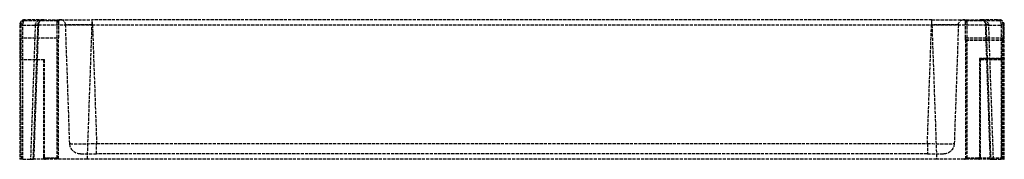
# Model space of a CAD drawing. Header units: millimetres. Extents: x -458 to 0, y 0 to 65.
import ezdxf

# ---------------------------------------------------------------- set-up
doc = ezdxf.new("R2010")
doc.units = ezdxf.units.MM
doc.header["$LTSCALE"] = 10
doc.linetypes.add('ALLCAD_Strich', pattern=[0.2, 0.15, -0.05])
doc.layers.add('BESCH_KONT_sich_schn_seit_2d', color=160, linetype='Continuous')

msp = doc.modelspace()

# ---------------------------------------------------------------- linework, layer by layer
at = {"layer": 'BESCH_KONT_sich_schn_seit_2d', "linetype": 'ALLCAD_Strich', "extrusion": (-1.09476e-47, 1, -2.22045e-16)}
for p, q in [((-455.5, 65), (-454.77, 65)), ((-455.5, 64.5), (-455.5, 65)), ((-440.41, 64.5), (-455.5, 64.5)), ((-446.82, 65), (-454.77, 65)), ((-446.82, 65), (-424.33, 65)), ((-440.41, 64.5), (-440.41, 65)), ((-33.67, 65), (-424.33, 65)), ((-424.33, 62.59), (-424.33, 65)), ((-424.15, 62.59), (-424.15, 65)), ((-33.85, 65), (-33.85, 62.59)), ((-33.67, 65), (-11.18, 65)), ((-33.67, 62.59), (-33.67, 65)), ((-17.59, 65), (-17.59, 64.5)), ((-2.5, 64.5), (-17.59, 64.5)), ((-3.23, 65), (-11.18, 65)), ((-3.23, 65), (-2.5, 65)), ((-2.5, 65), (-2.5, 64.5)), ((-456.54, 62.5), (-458, 62.5)), ((-458, 62.5), (-458, 0)), ((-457.84, 62.5), (-457.84, 56.5)), ((-457.5, 62.5), (-457.5, 46.5)), ((-456.54, 62.5), (-450.78, 62.5)), ((-456.54, 0), (-456.54, 62.5)), ((-450.78, 62.5), (-452.97, 0)), ((-451.66, 0), (-449.48, 62.5)), ((-449.31, 62.59), (-451.5, 0)), ((-449.48, 62.5), (-450.78, 62.5)), ((-440.5, 0.5), (-440.5, 63.99)), ((-440.5, 63.99), (-440, 63.99)), ((-440, 63.99), (-440, 56.5)), ((-434.72, 7.33), (-436.65, 62.59)), ((-426.52, 0), (-424.33, 62.59)), ((-424.33, 62.59), (-33.67, 62.59)), ((-424.15, 62.59), (-422.22, 7.33)), ((-35.78, 7.33), (-33.85, 62.59)), ((-33.67, 62.59), (-31.48, 0)), ((-21.35, 62.59), (-23.28, 7.33)), ((-18, 56.5), (-18, 63.99)), ((-18, 63.99), (-17.5, 63.99)), ((-17.5, 63.99), (-17.5, 0.5)), ((-6.5, 0), (-8.69, 62.59)), ((-7.22, 62.5), (-8.52, 62.5)), ((-8.52, 62.5), (-6.34, 0)), ((-5.03, 0), (-7.22, 62.5)), ((-7.22, 62.5), (-1.46, 62.5)), ((-1.46, 62.5), (-1.46, 0)), ((0, 62.5), (-1.46, 62.5)), ((-0.5, 56.5), (-0.5, 62.5)), ((-0.16, 57), (-0.16, 62.5)), ((0, 0), (0, 62.5)), ((-458, 56.5), (-440, 56.5)), ((-457.22, 0), (-457.61, 56.5)), ((-440, 0), (-440, 56.5)), ((-18, 56.5), (-0.5, 56.5)), ((-18, 55.53), (-18, 56.5)), ((-0.5, 55.53), (-18, 55.53)), ((-18, 55.53), (-18, 0)), ((-18, 55.51), (-0.5, 55.51)), ((-1.04, 55.53), (-1.43, 0)), ((-0.94, 0), (-0.56, 55.54)), ((-0.54, 55.54), (-0.93, 0)), ((-0.5, 56.5), (-0.5, 55.53)), ((-0.5, 0), (-0.5, 55.53)), ((-0.17, 57), (-0.16, 57)), ((-0.16, 57), (0, 57)), ((-458, 46.5), (-446.5, 46.5)), ((-447, 46.5), (-447, 1)), ((-446.5, 0.99), (-446.5, 46.5)), ((-11.5, 47), (-0.5, 47)), ((-11, 46.5), (-11.5, 47)), ((-11.5, 46.99), (-11.5, 47)), ((-0.5, 46.99), (-11.5, 46.99)), ((-11.5, 46.99), (-11.5, 0.99)), ((-11, 46.5), (-0.5, 46.5)), ((-11, 1), (-11, 46.5)), ((0, 47), (-0.5, 47)), ((-422.22, 7.33), (-35.78, 7.33)), ((-422.22, 2.5), (-422.22, 7.33)), ((-35.78, 7.33), (-35.78, 2.5)), ((-456.54, 0), (-458, 0)), ((-456.54, 0), (-452.97, 0)), ((-452.97, 0), (-451.5, 0)), ((-426.52, 0), (-451.5, 0)), ((-447, 1), (-446.5, 1)), ((-446, 0.5), (-440.5, 0.5)), ((-446, 0.49), (-446, 0.5)), ((-446, 0.49), (-446, 0)), ((-440, 0.49), (-446, 0.49)), ((-440.5, 0), (-440.5, 0.5)), ((-440, 0.5), (-440.5, 0.5)), ((-429.72, 2.5), (-422.22, 2.5)), ((-31.48, 0), (-426.52, 0)), ((-35.78, 2.5), (-422.22, 2.5)), ((-35.78, 2.5), (-28.28, 2.5)), ((-6.5, 0), (-31.48, 0)), ((-17.5, 0.5), (-18, 0.5)), ((-12, 0.49), (-18, 0.49)), ((-17.5, 0), (-17.5, 0.5)), ((-17.5, 0.5), (-12, 0.5)), ((-0.5, 0.5), (-12, 0.5)), ((-12, 0.49), (-12, 0.5)), ((-12, 0.49), (-0.5, 0.49)), ((-12, 0), (-12, 0.49)), ((-11, 1), (-11.5, 1)), ((-6.5, 0), (-5.03, 0)), ((-5.03, 0), (-1.46, 0)), ((0, 0), (-1.46, 0)), ((0, 0), (-0.5, 0.5)), ((0, 0.01), (0, 0.01)), ((0, 0.01), (0, 0.01)), ((0, 0.01), (0, 0.01)), ((0, 0), (0, 0.01)), ((0, 0.01), (0, 0.01)), ((0, 0.01), (0, 0.01)), ((0, 0.01), (0, 0.01)), ((0, 0.01), (0, 0.01)), ((0, 0.01), (0, 0.01)), ((0, 0.01), (0, 0.01)), ((0, 0.01), (0, 0.01)), ((0, 0), (0, 0)), ((0, 0), (0, 0)), ((0, 0), (0, 0)), ((0, 0), (0, 0)), ((0, 0), (0, 0)), ((0, 0), (0, 0)), ((0, 0), (0, 0))]:
    msp.add_line(p, q, dxfattribs=at)
at = {"layer": 'BESCH_KONT_sich_schn_seit_2d', "linetype": 'ALLCAD_Strich'}
for centre, radius, start, end in [((-455.5, 62.5), 2.5, 90, 180), ((-455.5, 62.5), 2, 90, 180), ((-446.82, 62.5), 2.5, 90, 178), ((-439, 63.99), 1, 84.4768, 180), ((-439.14, 62.5), 2.5, 2, 90), ((-19, 63.99), 1, 0, 95.5232), ((-2.5, 62.5), 2.5, 0, 90), ((-2.5, 62.5), 2, 0, 90), ((-0.5, 57), 0.5, 270, 0), ((-446, 1), 1, 180, 270), ((-446, 1), 0.5, 180, 270), ((-18.5, 0.5), 0.5, 270, 0), ((-12, 1), 1, 270, 0), ((-12, 1), 0.5, 270, 0)]:
    msp.add_arc(centre, radius, start, end, dxfattribs=at)
at = {"layer": 'BESCH_KONT_sich_schn_seit_2d', "linetype": 'ALLCAD_Strich', "extrusion": (-2.22045e-16, -2.22045e-16, -1)}
for centre, radius, start, end in [((439, 63.99), 1.5, 360, 19.7536), ((18.86, 62.5), 2.5, 2, 90), ((19, 63.99), 1.5, 160.2464, 180), ((11.18, 62.5), 2.5, 90, 178), ((0.5, 47), 0.5, 180, 270), ((429.72, 7.5), 5, 270, 358), ((28.28, 7.5), 5, 182, 270), ((446, 0.99), 0.5, 270, 0), ((439.5, 0.5), 0.5, 270, 0), ((12, 0.99), 0.5, 180, 270)]:
    msp.add_arc(centre, radius, start, end, dxfattribs=at)
at = {"layer": 'BESCH_KONT_sich_schn_seit_2d', "linetype": 'ALLCAD_Strich'}
for centre, major_axis, ratio, start_param, end_param in [((-455.42, 62.5), (0, 2.5), 0.967894, 0, 1.570796), ((-446.82, 62.5), (-3.96, 0), 0.630602, -1.570796, -0.034907), ((-11.18, 62.5), (3.96, 0), 0.630602, 0.034907, 1.570796), ((-2.58, 62.5), (0, 2.5), 0.967894, -1.570796, 0), ((-454.31, 62.76), (5, -0.17), 0.014454, -0.784894, 0), ((-454.32, 62.5), (4.85, 0.18), 0.514533, -0.073578, -0.038671), ((-454.31, 62.76), (5, -0.17), 0.004458, -0.253926, 0), ((-424.14, 62.5), (-12.51, 0.09), 0.006963, -1.569287, 0.000292), ((-33.86, 62.5), (-12.51, -0.09), 0.006963, -3.141884, -1.572306), ((-3.68, 62.5), (-5, -0.17), 0.034878, -0.786007, 0), ((-3.68, 62.5), (-5, -0.17), 0.133189, -0.256417, 0), ((-3.68, 62.5), (-4.85, 0.18), 0.514533, 0.038671, 0.073578), ((-0.65, 55.5), (0, -1), 0.389542, -3.141593, -1.597339), ((-1.04, 55.54), (0.5, -0.003), 0.026539, -1.570613, 0.254174), ((-0.64, 57), (0, -0.5), 0.967894, 0, 1.570796), ((-0.5, 55.54), (0.5, 0), 0.026539, -1.570796, 0), ((-0.5, 55.52), (0.5, 0), 0.014158, -1.570796, 0), ((-11.5, 47), (-0.5, 0.5), 0.007079, 1.577875, 3.134513), ((-0.5, 47), (-0.5, 0), 0.014158, 1.570796, 3.141593), ((-422.21, 7.5), (12.5, 0.17), 0.013945, -3.1413, -1.571722), ((-35.79, 7.5), (12.5, -0.17), 0.013945, -1.569871, -0.000292), ((-446.5, 1), (-0.5, 0), 0.014158, 0, 1.570796), ((-11.5, 1), (0.5, 0), 0.014158, -1.570796, 0), ((-0.5, 0.5), (-0.5, 0.5), 0.007079, 1.577875, 3.134513)]:
    msp.add_ellipse(centre, major_axis=major_axis, ratio=ratio, start_param=start_param, end_param=end_param, dxfattribs=at)
at = {"layer": 'BESCH_KONT_sich_schn_seit_2d', "linetype": 'ALLCAD_Strich', "extrusion": (-2.22045e-16, -2.22045e-16, -1)}
for centre, major_axis, ratio, start_param, end_param in [((-454.77, 62.5), (0, 2.5), 0.707107, -1.570796, 0), ((-446.82, 62.5), (-2.66, 0), 0.939663, 0.034907, 1.570796), ((-439.14, 64.5), (0, 0.5), 0.755157, -0.360619, 0), ((-18.86, 64.5), (0, 0.5), 0.755157, 0, 0.360619), ((-11.18, 62.5), (2.66, 0), 0.939663, -1.570796, -0.034907), ((-3.23, 62.5), (0, 2.5), 0.707107, 0, 1.570796), ((-454.32, 62.5), (3.54, 0.36), 0.699511, 0.110639, 0.145545), ((-454.32, 62.5), (5, -0.17), 0.034878, -0.786007, 0), ((-454.32, 62.5), (5, -0.17), 0.133189, -0.256417, 0), ((-424.3, 62.5), (25.01, -0.09), 0.003484, -3.141483, -1.571905), ((-33.7, 62.5), (25.01, 0.09), 0.003484, -1.569688, -0.00011), ((-3.69, 62.76), (-5, -0.17), 0.014454, -0.784894, 0), ((-3.69, 62.76), (-5, -0.17), 0.004458, -0.253926, 0), ((-3.68, 62.5), (-3.54, 0.36), 0.699511, -0.145545, -0.110639), ((-0.65, 57), (0, -0.5), 0.967894, -1.570796, 0), ((-0.17, 55.5), (0, 1.5), 0.259695, -1.544254, 0)]:
    msp.add_ellipse(centre, major_axis=major_axis, ratio=ratio, start_param=start_param, end_param=end_param, dxfattribs=at)
at = {"layer": 'BESCH_KONT_sich_schn_seit_2d', "linetype": 'ALLCAD_Strich'}
for points, knots in [([(-439.28, 64.97), (-439.41, 64.94), (-439.52, 64.9), (-439.76, 64.79), (-439.87, 64.73), (-440.13, 64.6), (-440.27, 64.54), (-440.41, 64.5)], [-0.1533357, -0.1533357, -0.1533357, -0.1533357, -0.1195304, -0.1195304, -0.0742163, -0.0742163, 0, 0, 0, 0]), ([(-438.9, 64.99), (-438.94, 64.99), (-438.97, 64.99), (-439.03, 64.99), (-439.06, 64.99), (-439.09, 64.99), (-439.12, 64.99), (-439.16, 64.99), (-439.22, 64.98), (-439.25, 64.97), (-439.28, 64.97)], [-0.03010768, -0.03010768, -0.03010768, -0.03010768, -0.02258076, -0.02258076, -0.01505384, -0.01505384, -0.01505384, -0.00752692, -0.00752692, 0, 0, 0, 0]), ([(-18.72, 64.97), (-18.75, 64.97), (-18.78, 64.98), (-18.84, 64.99), (-18.88, 64.99), (-18.91, 64.99), (-18.94, 64.99), (-18.97, 64.99), (-19.03, 64.99), (-19.06, 64.99), (-19.1, 64.99)], [-0.02961531, -0.02961531, -0.02961531, -0.02961531, -0.02208839, -0.02208839, -0.01456147, -0.01456147, -0.01456147, -0.00703455, -0.00703455, 0.00049237, 0.00049237, 0.00049237, 0.00049237]), ([(-17.59, 64.5), (-17.73, 64.54), (-17.87, 64.6), (-18.13, 64.73), (-18.24, 64.79), (-18.48, 64.9), (-18.59, 64.94), (-18.72, 64.97)], [-0.1533357, -0.1533357, -0.1533357, -0.1533357, -0.0791194, -0.0791194, -0.0338054, -0.0338054, 0, 0, 0, 0]), ([(-0.54, 55.54), (-0.54, 55.67), (-0.54, 55.8), (-0.52, 56.04), (-0.5, 56.15), (-0.47, 56.35), (-0.45, 56.43), (-0.41, 56.55), (-0.4, 56.59), (-0.38, 56.62), (-0.37, 56.62), (-0.39, 56.61), (-0.4, 56.59), (-0.45, 56.56), (-0.48, 56.53), (-0.57, 56.51), (-0.61, 56.5), (-0.65, 56.5)], [0.026542, 0.026542, 0.026542, 0.026542, 0.310938, 0.310938, 0.591835, 0.591835, 0.8586, 0.8586, 1.088088, 1.088088, 1.255567, 1.255567, 1.376384, 1.376384, 1.485641, 1.485641, 1.570796, 1.570796, 1.570796, 1.570796])]:
    msp.add_open_spline(points, degree=3, knots=knots, dxfattribs=at)

doc.saveas('drawing.dxf')
